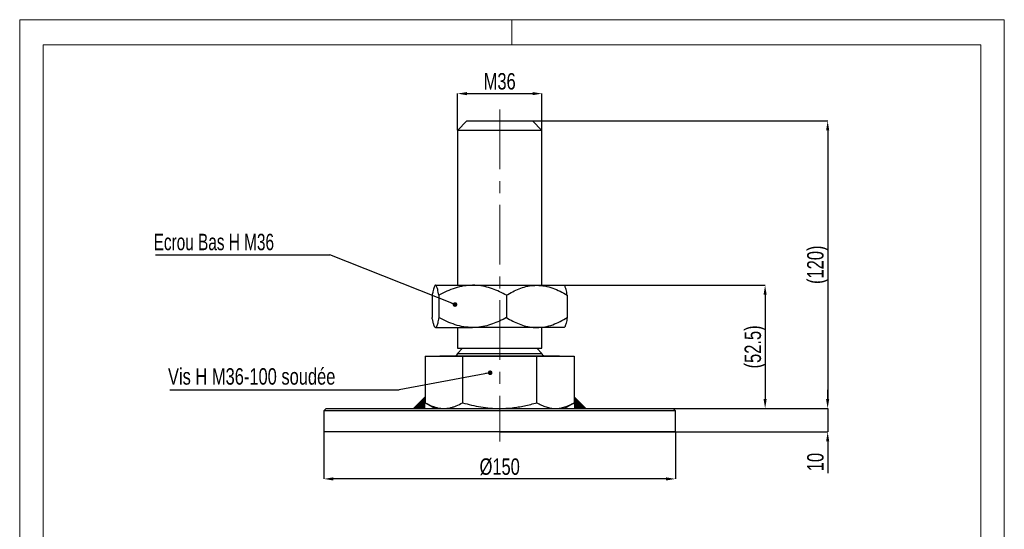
# Model space of a CAD drawing. Header units: millimetres. Extents: x 0 to 210, y 0 to 297.
# Tile 2 of 2: x 0 to 210, y 188 to 297. Entities that reach past the tile are written whole.
import ezdxf

# ---------------------------------------------------------------- set-up
doc = ezdxf.new("R2010")
doc.units = ezdxf.units.MM
doc.header["$PDSIZE"] = -1
doc.linetypes.add('CENTERX2', pattern=[20.32, 12.7, -2.54, 2.54, -2.54])
for name, color, linetype in [('COTES', 1, 'Continuous'), ('NOTES', 6, 'Continuous'), ('TRAIT-MIXTES', 3, 'CENTERX2')]:
    doc.layers.add(name, color=color, linetype=linetype)
doc.layers.add('TRAIT-FORT', color=4, linetype='Continuous', lineweight=25)
doc.styles.add('SLDTEXTSTYLE1', font='TXT', dxfattribs={"width": 0.75})
doc.styles.add('SLDTEXTSTYLE3', font='TXT', dxfattribs={"width": 0.7})
doc.dimstyles.new('SLDDIMSTYLE0', dxfattribs={"dimtxt": 3.5, "dimasz": 2, "dimexe": 0, "dimexo": 0.0625, "dimgap": 0.875, "dimtad": 1, "dimlfac": 2, "dimrnd": 1e-09, "dimzin": 12, "dimdsep": 46, "dimtxsty": 'SLDTEXTSTYLE1', "dimsah": 1, "dimcen": 0.09, "dimadec": 0, "dimazin": 3, "dimtfac": 1, "dimtofl": 0, "dimtmove": 0, "dimatfit": 3, "dimfxl": 1, "dimfrac": 2, "dimtolj": 1, "dimtzin": 12, "dimarcsym": 0})
doc.dimstyles.new('SLDDIMSTYLE1', dxfattribs={"dimtxt": 3.5, "dimasz": 2, "dimexe": 0, "dimexo": 0.0625, "dimgap": 0.875, "dimtad": 1, "dimlfac": 2, "dimrnd": 1e-09, "dimzin": 12, "dimdsep": 46, "dimtxsty": 'SLDTEXTSTYLE1', "dimsah": 1, "dimcen": 0.09, "dimadec": 0, "dimazin": 3, "dimtfac": 1, "dimtmove": 0, "dimatfit": 0, "dimfxl": 1, "dimfrac": 2, "dimtolj": 1, "dimtzin": 12, "dimarcsym": 0})
doc.dimstyles.new('SLDDIMSTYLE2', dxfattribs={"dimtxt": 0.18, "dimasz": 1, "dimexe": 0, "dimexo": 0.0625, "dimgap": 0, "dimtad": 0, "dimtih": 1, "dimtoh": 1, "dimdec": 0, "dimrnd": 1e-09, "dimzin": 0, "dimdsep": 46, "dimtxsty": 'Standard', "dimblk1": 'DOT', "dimblk2": 'DOT', "dimsah": 1, "dimcen": 0.09, "dimadec": 0, "dimazin": 0, "dimtfac": 1, "dimtdec": 0, "dimtofl": 0, "dimtmove": 0, "dimatfit": 3, "dimldrblk": 'DOT', "dimfxl": 1, "dimfrac": 2, "dimtolj": 1, "dimtzin": 0, "dimarcsym": 0})

# ---------------------------------------------------------------- blocks, each defined once
blk = doc.blocks.new('_D')
at = {"layer": 'COTES', "color": 0, "lineweight": -2, "transparency": 16777216}
for p, q in [((64.86, 209.12), (64.86, 199.18)), ((139.86, 209.12), (139.86, 199.18)), ((137.86, 199.18), (66.86, 199.18))]:
    blk.add_line(p, q, dxfattribs=at)
at = {"layer": 'COTES', "color": 0, "transparency": 16777216}
for points in [[(66.86, 199.51), (66.86, 198.85), (64.86, 199.18)], [(137.86, 199.51), (137.86, 198.85), (139.86, 199.18)]]:
    blk.add_solid(points, dxfattribs=at)
at = {"layer": 'Defpoints', "color": 0, "transparency": 16777216}
for p in [(64.86, 209.18), (139.86, 209.18), (64.86, 199.18)]:
    blk.add_point(p, dxfattribs=at)
at = {"layer": 'COTES', "color": 0, "transparency": 16777216, "insert": (102.36, 203.55), "char_height": 3.5, "attachment_point": 2, "style": 'SLDTEXTSTYLE1'}
blk.add_mtext('\\A1;%%c150', dxfattribs=at)
blk = doc.blocks.new('_D_1')
at = {"layer": 'COTES', "color": 0, "lineweight": -2, "transparency": 16777216}
for p, q in [((93.36, 273.49), (93.36, 281.26)), ((95.36, 281.26), (109.36, 281.26)), ((111.36, 273.49), (111.36, 281.26))]:
    blk.add_line(p, q, dxfattribs=at)
at = {"layer": 'COTES', "color": 0, "transparency": 16777216}
for points in [[(95.36, 281.59), (95.36, 280.92), (93.36, 281.26)], [(109.36, 281.59), (109.36, 280.92), (111.36, 281.26)]]:
    blk.add_solid(points, dxfattribs=at)
at = {"layer": 'Defpoints', "color": 0, "transparency": 16777216}
for p in [(111.36, 281.26), (93.36, 273.43), (111.36, 273.43)]:
    blk.add_point(p, dxfattribs=at)
at = {"layer": 'COTES', "color": 0, "transparency": 16777216, "insert": (102.36, 285.63), "char_height": 3.5, "attachment_point": 2, "style": 'SLDTEXTSTYLE1'}
blk.add_mtext('\\A1;M36', dxfattribs=at)
blk = doc.blocks.new('_D_2')
at = {"layer": 'COTES', "color": 0, "lineweight": -2, "transparency": 16777216}
for p, q in [((102.43, 275.43), (172.31, 275.43)), ((172.31, 273.43), (172.31, 216.18)), ((102.43, 214.18), (172.31, 214.18))]:
    blk.add_line(p, q, dxfattribs=at)
at = {"layer": 'COTES', "color": 0, "transparency": 16777216}
for points in [[(171.97, 273.43), (172.64, 273.43), (172.31, 275.43)], [(171.97, 216.18), (172.64, 216.18), (172.31, 214.18)]]:
    blk.add_solid(points, dxfattribs=at)
at = {"layer": 'Defpoints', "color": 0, "transparency": 16777216}
for p in [(102.36, 275.43), (102.36, 214.18), (172.31, 214.18)]:
    blk.add_point(p, dxfattribs=at)
at = {"layer": 'COTES', "color": 0, "transparency": 16777216, "insert": (167.93, 244.8), "char_height": 3.5, "attachment_point": 2, "rotation": 90, "style": 'SLDTEXTSTYLE1'}
blk.add_mtext('\\A1;(120)', dxfattribs=at)
blk = doc.blocks.new('_D_3')
at = {"layer": 'COTES', "color": 0, "lineweight": -2, "transparency": 16777216}
for p, q in [((115.48, 240.43), (158.97, 240.43)), ((158.97, 238.43), (158.97, 216.18)), ((102.43, 214.18), (158.97, 214.18))]:
    blk.add_line(p, q, dxfattribs=at)
at = {"layer": 'COTES', "color": 0, "transparency": 16777216}
for points in [[(158.64, 238.43), (159.3, 238.43), (158.97, 240.43)], [(158.64, 216.18), (159.3, 216.18), (158.97, 214.18)]]:
    blk.add_solid(points, dxfattribs=at)
at = {"layer": 'Defpoints', "color": 0, "transparency": 16777216}
for p in [(115.42, 240.43), (102.36, 214.18), (158.97, 214.18)]:
    blk.add_point(p, dxfattribs=at)
at = {"layer": 'COTES', "color": 0, "transparency": 16777216, "insert": (154.59, 227.3), "char_height": 3.5, "attachment_point": 2, "rotation": 90, "style": 'SLDTEXTSTYLE1'}
blk.add_mtext('\\A1;(52.5)', dxfattribs=at)
blk = doc.blocks.new('_D_4')
at = {"layer": 'COTES', "color": 0, "lineweight": -2, "transparency": 16777216}
for p, q in [((172.31, 216.18), (172.31, 218.18)), ((102.43, 214.18), (172.31, 214.18)), ((172.31, 214.18), (172.31, 209.18)), ((102.43, 209.18), (172.31, 209.18)), ((172.31, 207.18), (172.31, 200.37))]:
    blk.add_line(p, q, dxfattribs=at)
at = {"layer": 'COTES', "color": 0, "transparency": 16777216}
for points in [[(171.97, 216.18), (172.64, 216.18), (172.31, 214.18)], [(171.97, 207.18), (172.64, 207.18), (172.31, 209.18)]]:
    blk.add_solid(points, dxfattribs=at)
at = {"layer": 'Defpoints', "color": 0, "transparency": 16777216}
for p in [(102.36, 214.18), (102.36, 209.18), (172.31, 209.18)]:
    blk.add_point(p, dxfattribs=at)
at = {"layer": 'COTES', "color": 0, "transparency": 16777216, "insert": (167.93, 202.77), "char_height": 3.5, "attachment_point": 2, "rotation": 90, "style": 'SLDTEXTSTYLE1'}
blk.add_mtext('\\A1;10', dxfattribs=at)
blk = doc.blocks.new('SW_NOTE_4')
at = {"layer": 'NOTES', "color": 0}
blk.add_line((-48.95, 0), (0, 0), dxfattribs=at)
at = {"layer": 'NOTES', "color": 0, "insert": (-49.34, 4.57), "char_height": 3.5, "attachment_point": 1, "style": 'SLDTEXTSTYLE1'}
blk.add_mtext('Vis H M36-100 soudée', dxfattribs=at)
blk = doc.blocks.new('_Dot')
at = {"color": 0, "linetype": 'ByBlock', "lineweight": -2}
blk.add_line((-0.5, 0), (-1, 0), dxfattribs=at)
at = {"color": 0, "linetype": 'ByBlock', "const_width": 0.5}
blk.add_lwpolyline([(-0.25, 0, 1), (0.25, 0, 1)], format="xyb", close=True, dxfattribs=at)
blk = doc.blocks.new('SW_NOTE_5')
at = {"layer": 'NOTES', "color": 0}
blk.add_line((-37.15, 0), (0, 0), dxfattribs=at)
at = {"layer": 'NOTES', "color": 0, "insert": (-37.55, 4.52), "char_height": 3.5, "attachment_point": 1, "style": 'SLDTEXTSTYLE3'}
blk.add_mtext('Ecrou Bas H M36', dxfattribs=at)

msp = doc.modelspace()

# ---------------------------------------------------------------- hatches: boundary and pattern name
at = {"lineweight": 18}
for points in [[(86.4858, 216.6791), (86.4858, 215.4072), (86.4858, 214.1791), (83.9858, 214.1791)], [(118.2401, 216.6791), (118.2401, 215.4072), (118.2401, 214.1791), (120.7401, 214.1791)]]:
    msp.add_hatch(color=256, dxfattribs=at).paths.add_polyline_path(points, flags=0)

# ---------------------------------------------------------------- linework, layer by layer
for p, q in [((-0.0171, 297), (209.9829, 297)), ((-0.0171, 297), (-0.0171, 0)), ((104.9829, 297), (104.9829, 291.6268)), ((209.9829, 297), (209.9829, 0)), ((5, 291.6268), (205, 291.6268)), ((5, 291.6268), (5, 148.5091)), ((205, 291.6268), (204.9999, 5.0001)), ((86.4858, 216.6791), (83.9858, 214.1791)), ((118.2401, 216.6791), (120.7401, 214.1791)), ((64.8629, 209.1791), (64.8629, 207.179)), ((139.8629, 209.1791), (139.8629, 207.179))]:
    msp.add_line(p, q, dxfattribs=at)
at = {"layer": 'TRAIT-FORT', "lineweight": 25}
for p, q in [((95.3629, 275.4291), (93.3629, 273.4291)), ((95.3629, 275.4291), (96.3008, 275.4291)), ((96.3008, 275.4291), (109.3629, 275.4291)), ((111.3629, 273.4291), (109.3629, 275.4291)), ((93.3629, 273.4291), (93.3629, 240.4291)), ((94.5687, 273.4291), (93.3629, 273.4291)), ((111.3629, 273.4291), (94.5687, 273.4291)), ((111.3629, 240.4291), (111.3629, 273.4291)), ((88.6129, 240.4291), (88.5565, 240.3727)), ((88.6129, 240.4291), (88.6691, 240.4291)), ((88.6691, 240.4291), (96.5914, 240.4291)), ((96.5914, 240.4291), (110.2852, 240.4291)), ((110.2852, 240.4291), (116.1129, 240.4291)), ((116.1694, 240.3727), (116.1129, 240.4291)), ((87.9522, 238.302), (87.9522, 233.5562)), ((89.386, 238.302), (89.386, 233.5562)), ((103.7968, 238.302), (103.7968, 233.5562)), ((116.7737, 238.302), (116.7737, 233.5562)), ((88.5565, 231.4855), (88.6129, 231.4291)), ((88.6691, 231.4291), (88.6129, 231.4291)), ((88.6691, 231.4291), (96.5914, 231.4291)), ((93.3629, 231.4291), (93.3629, 227.0116)), ((110.2852, 231.4291), (96.5914, 231.4291)), ((116.1129, 231.4291), (110.2852, 231.4291)), ((111.3629, 227.0116), (111.3629, 231.4291)), ((116.1129, 231.4291), (116.1694, 231.4855)), ((94.4454, 227.0116), (93.3629, 225.9291)), ((93.3629, 227.0116), (111.3629, 227.0116)), ((111.3629, 225.9291), (110.2804, 227.0116)), ((86.4858, 225.3291), (86.4858, 215.4072)), ((86.4858, 225.3291), (94.4244, 225.3291)), ((89.5854, 225.4291), (89.5854, 225.3291)), ((89.5854, 225.4291), (115.1404, 225.4291)), ((93.3629, 225.9291), (111.3629, 225.9291)), ((94.4244, 225.3291), (94.4244, 215.4072)), ((94.4244, 225.3291), (110.3015, 225.3291)), ((110.3015, 215.4072), (110.3015, 225.3291)), ((110.3015, 225.3291), (118.2401, 225.3291)), ((115.1404, 225.3291), (115.1404, 225.4291)), ((118.2401, 225.3291), (118.2401, 215.4072)), ((86.4858, 215.4072), (88.6129, 214.1791)), ((116.1129, 214.1791), (118.2401, 215.4072)), ((65.3629, 214.1791), (64.8629, 213.6791)), ((64.8629, 213.6791), (64.8629, 209.1791)), ((139.8629, 213.6791), (64.8629, 213.6791)), ((65.3629, 214.1791), (139.3629, 214.1791)), ((139.8629, 213.6791), (139.3629, 214.1791)), ((139.8629, 209.1791), (139.8629, 213.6791)), ((139.8629, 209.1791), (64.8629, 209.1791))]:
    msp.add_line(p, q, dxfattribs=at)
for centre, start, end in [((92.8629, 225.9291), 270, 360), ((111.8629, 225.9291), 180, 270)]:
    msp.add_arc(centre, 0.5, start, end, dxfattribs=at)
for points, knots in [([(88.6691, 240.4291), (88.6549, 240.4274), (88.5965, 240.4206), (88.4935, 240.3168), (88.3608, 240.0356), (88.2291, 239.6128), (88.1174, 239.1441), (88.0253, 238.6979), (87.9766, 238.434), (87.9522, 238.302)], [0, 0, 0, 0, 0.0567798, 0.23411516, 0.41331567, 0.59740236, 0.78273364, 0.89129985, 1, 1, 1, 1]), ([(89.386, 238.302), (89.3443, 238.5243), (89.2607, 238.9698), (89.1021, 239.6542), (88.9439, 240.1378), (88.7884, 240.3915), (88.7089, 240.4166), (88.6691, 240.4291)], [0, 0, 0, 0, 0.18543218, 0.37157977, 0.68142987, 0.84072699, 1, 1, 1, 1]), ([(96.5914, 240.4291), (95.9649, 240.3988), (94.6987, 240.3375), (92.8557, 239.8634), (91.0737, 239.1865), (89.9503, 238.5977), (89.386, 238.302)], [0, 0, 0, 0, 0.2495781, 0.50436449, 0.75104713, 1, 1, 1, 1]), ([(103.7968, 238.302), (103.3089, 238.5592), (102.3305, 239.075), (100.7877, 239.7022), (99.1751, 240.1762), (97.91, 240.3703), (97.0443, 240.4238), (96.7425, 240.4274), (96.5914, 240.4291)], [0, 0, 0, 0, 0.21551376, 0.43221979, 0.65444792, 0.87967529, 0.93979853, 1, 1, 1, 1]), ([(103.7968, 238.302), (104.2374, 238.5599), (105.1185, 239.0757), (106.5078, 239.7033), (107.9587, 240.1737), (109.2328, 240.4009), (110.0134, 240.4218), (110.2852, 240.4291)], [0, 0, 0, 0, 0.21616389, 0.43222886, 0.65446112, 0.87969267, 1, 1, 1, 1]), ([(110.2852, 240.4291), (110.8494, 240.3988), (111.9896, 240.3375), (113.6492, 239.8634), (115.254, 239.1865), (116.2656, 238.5977), (116.7737, 238.302)], [0, 0, 0, 0, 0.2495781, 0.50436449, 0.75104713, 1, 1, 1, 1]), ([(116.7737, 238.302), (116.732, 238.5244), (116.6484, 238.9701), (116.5258, 239.497), (116.4076, 239.9099), (116.2934, 240.1918), (116.2135, 240.3469), (116.1715, 240.3681), (116.1691, 240.3693)], [0, 0, 0, 0, 0.2181554, 0.43715247, 0.61905618, 0.80193721, 0.98853798, 1, 1, 1, 1]), ([(88.6691, 231.4291), (88.6549, 231.4308), (88.5817, 231.4395), (88.4787, 231.565), (88.363, 231.8307), (88.245, 232.1851), (88.1327, 232.6397), (88.0253, 233.1604), (87.9766, 233.4242), (87.9522, 233.5562)], [0, 0, 0, 0, 0.05678465, 0.29350115, 0.41329397, 0.53019995, 0.78271507, 0.89129055, 1, 1, 1, 1]), ([(89.386, 233.5562), (89.3443, 233.3339), (89.2607, 232.8885), (89.1021, 232.2039), (88.9441, 231.7213), (88.7886, 231.4663), (88.7091, 231.4416), (88.6691, 231.4291)], [0, 0, 0, 0, 0.1854314, 0.37157822, 0.68142703, 0.8400371, 1, 1, 1, 1]), ([(96.5914, 231.4291), (95.9649, 231.4594), (94.6987, 231.5207), (92.8557, 231.9948), (91.0737, 232.6717), (89.9503, 233.2605), (89.386, 233.5562)], [0, 0, 0, 0, 0.249578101, 0.504364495, 0.751047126, 1, 1, 1, 1]), ([(103.7968, 233.5562), (103.3089, 233.299), (102.3305, 232.7832), (100.7877, 232.156), (99.1751, 231.682), (97.91, 231.4879), (97.0443, 231.4344), (96.7425, 231.4309), (96.5914, 231.4291)], [0, 0, 0, 0, 0.21551376, 0.43221979, 0.65444792, 0.87967529, 0.93979853, 1, 1, 1, 1]), ([(103.7968, 233.5562), (104.2374, 233.2983), (105.1185, 232.7825), (106.5078, 232.155), (107.9587, 231.6845), (109.2328, 231.4573), (110.0134, 231.4364), (110.2852, 231.4291)], [0, 0, 0, 0, 0.21616389, 0.43222886, 0.65446112, 0.87969267, 1, 1, 1, 1]), ([(110.2852, 231.4291), (110.8494, 231.4594), (111.9896, 231.5207), (113.6492, 231.9948), (115.254, 232.6717), (116.2656, 233.2605), (116.7737, 233.5562)], [0, 0, 0, 0, 0.2495781, 0.50436449, 0.75104713, 1, 1, 1, 1]), ([(116.7737, 233.5562), (116.732, 233.3341), (116.6484, 232.889), (116.4898, 232.2011), (116.3316, 231.7357), (116.2135, 231.5113), (116.1715, 231.4901), (116.1691, 231.4889)], [0, 0, 0, 0, 0.21821113, 0.43726414, 0.80188662, 0.98853505, 1, 1, 1, 1]), ([(86.4858, 215.4072), (86.9137, 215.1762), (87.5564, 214.8292), (88.4283, 214.5081), (89.3199, 214.2517), (89.998, 214.2083), (90.4551, 214.1791)], [0, 0, 0, 0, 0.3298121, 0.49538346, 0.65985346, 1, 1, 1, 1]), ([(90.4551, 214.1791), (90.897, 214.2065), (91.5617, 214.2476), (92.4372, 214.4936), (93.3244, 214.8148), (93.9803, 215.168), (94.4244, 215.4072)], [0, 0, 0, 0, 0.32889292, 0.49457801, 0.65777531, 1, 1, 1, 1]), ([(94.4244, 215.4072), (95.0652, 215.2317), (96.3489, 214.88), (98.3191, 214.4941), (100.3268, 214.2296), (101.6828, 214.196), (102.3629, 214.1791)], [0, 0, 0, 0, 0.24726861, 0.49536257, 0.74687401, 1, 1, 1, 1]), ([(102.3629, 214.1791), (103.2469, 214.2065), (104.5761, 214.2476), (106.3271, 214.4936), (108.1016, 214.8148), (109.4133, 215.168), (110.3015, 215.4072)], [0, 0, 0, 0, 0.32889292, 0.49457801, 0.65777531, 1, 1, 1, 1]), ([(110.3015, 215.4072), (110.6219, 215.2317), (111.2638, 214.88), (112.2489, 214.4941), (113.2527, 214.2296), (113.9307, 214.196), (114.2708, 214.1791)], [0, 0, 0, 0, 0.24726861, 0.49536257, 0.74687401, 1, 1, 1, 1]), ([(114.2708, 214.1791), (114.6019, 214.1951), (115.2664, 214.2272), (116.2627, 214.4841), (117.257, 214.8693), (117.9119, 215.2277), (118.2401, 215.4072)], [0, 0, 0, 0, 0.24649114, 0.49459325, 0.74679314, 1, 1, 1, 1])]:
    msp.add_open_spline(points, degree=3, knots=knots, dxfattribs=at)
at = {"layer": 'TRAIT-MIXTES', "lineweight": 18}
msp.add_line((102.3629, 277.8646), (102.3629, 207.179), dxfattribs=at)

# ---------------------------------------------------------------- block references
at = {"layer": 'NOTES'}
for name, p in [('SW_NOTE_5', (66.1034, 246.8795)), ('SW_NOTE_4', (80.9506, 218.1909))]:
    msp.add_blockref(name, p, dxfattribs=at)

# ---------------------------------------------------------------- dimensions: what is measured, and where the dimension line sits
at = {"layer": 'COTES'}
for base, p1, p2, text, dimstyle, picture, middle in [((111.3629, 281.2582), (93.3629, 273.4291), (111.3629, 273.4291), 'M<>', 'SLDDIMSTYLE1', '_D_1', (102.3629, 281.2582)), ((64.8629, 199.1791), (139.8629, 209.1791), (64.8629, 209.1791), '%%c<>', 'SLDDIMSTYLE0', '_D', (102.3629, 199.1791))]:
    dim = msp.add_linear_dim(base=base, p1=p1, p2=p2, text=text, dimstyle=dimstyle, dxfattribs=at)
    dim.commit()
    dim.dimension.update_dxf_attribs({"geometry": picture, "text_midpoint": middle, "dimtype": 160})
for base, p1, text, picture, middle in [((172.3062, 214.1791), (102.3629, 275.4291), '(120)', '_D_2', (172.3062, 244.8041)), ((158.9693, 214.1791), (115.4168, 240.4291), '(<>)', '_D_3', (158.9693, 227.3041))]:
    dim = msp.add_linear_dim(base=base, p1=p1, p2=(102.3629, 214.1791), angle=90, text=text, dimstyle='SLDDIMSTYLE0', dxfattribs=at)
    dim.commit()
    dim.dimension.update_dxf_attribs({"geometry": picture, "text_midpoint": middle, "dimtype": 160})
dim = msp.add_linear_dim(base=(172.3062, 209.1791), p1=(102.3629, 214.1791), p2=(102.3629, 209.1791), angle=90, dimstyle='SLDDIMSTYLE1', dxfattribs=at)
dim.commit()
dim.dimension.update_dxf_attribs({"geometry": '_D_4', "text_midpoint": (172.3062, 202.7729), "dimtype": 160})

# ---------------------------------------------------------------- leaders
at = {"layer": 'NOTES'}
for points in [[(92.8331, 236.3273), (66.1034, 246.8795)], [(100.3213, 221.789), (80.9506, 218.1909)]]:
    msp.add_leader(points, dimstyle='SLDDIMSTYLE2', dxfattribs=at)

doc.saveas('drawing.dxf')
